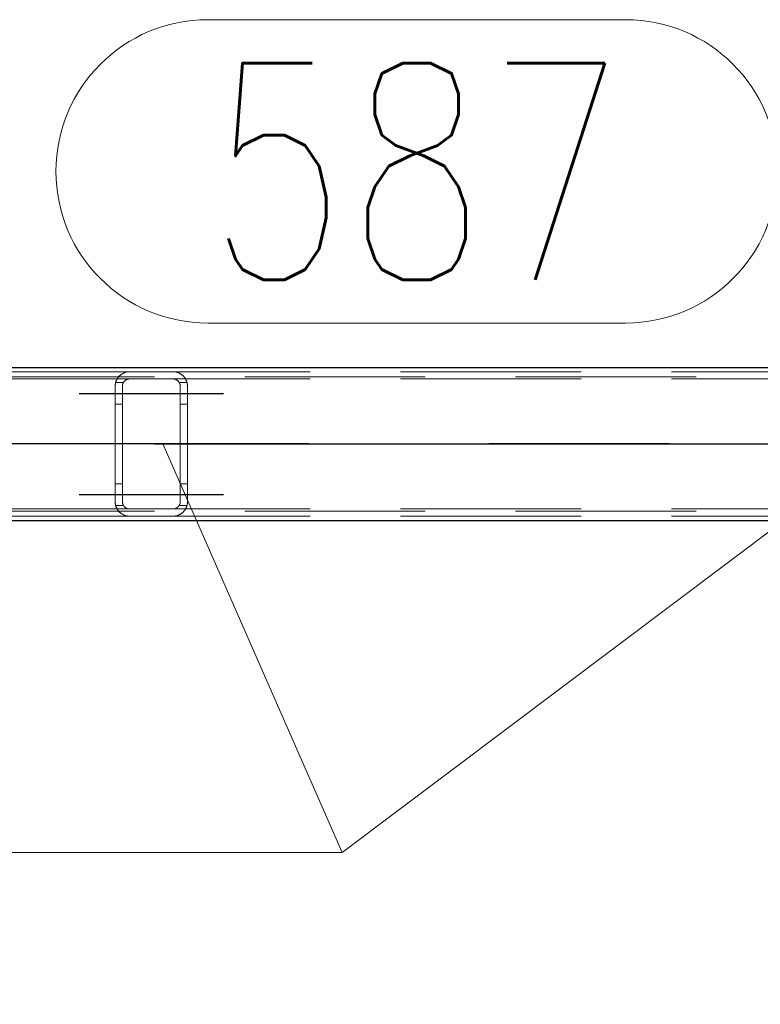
# Model space of a CAD drawing. Header units: millimetres. Extents: x -851 to 2, y 9346 to 10016.
# Tile 161 of 256: x -526 to -515, y 9385 to 9399. Entities that reach past the tile are written whole.
import ezdxf

# ---------------------------------------------------------------- set-up
doc = ezdxf.new("R2010")
doc.units = ezdxf.units.MM
doc.header["$LTSCALE"] = 10
doc.linetypes.add('HIDDEN', pattern=[0.375, 0.25, -0.125])
doc.linetypes.add('MITTE', pattern=[2, 1.25, -0.25, 0.25, -0.25])
for name, color, linetype, lineweight in [('PS_Hidden', 2, 'HIDDEN', 9), ('PS_Pos', 1, 'Continuous', 15), ('PS_Shape', 161, 'Continuous', 30), ('PS_SOLID', 7, 'Continuous', 30)]:
    doc.layers.add(name, color=color, linetype=linetype, lineweight=lineweight)
doc.layers.add('PS_Mid', color=5, linetype='MITTE')
doc.styles.add('simplex', font='simplex.shx', dxfattribs={"width": 0.75})

# ---------------------------------------------------------------- blocks, each defined once
blk = doc.blocks.new('*X1129')
at = {"layer": 'PS_Hidden', "color": 2, "linetype": 'HIDDEN'}
for p, q in [((-781.326, 9393.862), (-486.126, 9393.862)), ((-524.168, 9393.932), (-533.517, 9393.932)), ((-524.168, 9393.832), (-533.308, 9393.832)), ((-524.349, 9393.818), (-524.347, 9393.822)), ((-524.347, 9393.822), (-524.345, 9393.826)), ((-524.345, 9393.826), (-524.343, 9393.83)), ((-524.343, 9393.83), (-524.34, 9393.834)), ((-524.34, 9393.834), (-524.338, 9393.838)), ((-524.338, 9393.838), (-524.336, 9393.842)), ((-524.336, 9393.842), (-524.333, 9393.845)), ((-524.333, 9393.845), (-524.33, 9393.849)), ((-524.33, 9393.849), (-524.328, 9393.853)), ((-524.328, 9393.853), (-524.325, 9393.856)), ((-524.325, 9393.856), (-524.322, 9393.86)), ((-524.322, 9393.86), (-524.319, 9393.863)), ((-524.319, 9393.863), (-524.316, 9393.867)), ((-524.316, 9393.867), (-524.313, 9393.87)), ((-524.313, 9393.87), (-524.31, 9393.873)), ((-524.31, 9393.873), (-524.307, 9393.876)), ((-524.307, 9393.876), (-524.304, 9393.879)), ((-524.304, 9393.879), (-524.3, 9393.882)), ((-524.3, 9393.882), (-524.297, 9393.885)), ((-524.297, 9393.885), (-524.293, 9393.888)), ((-524.293, 9393.888), (-524.29, 9393.891)), ((-524.29, 9393.891), (-524.286, 9393.894)), ((-524.286, 9393.894), (-524.282, 9393.896)), ((-524.282, 9393.896), (-524.278, 9393.899)), ((-524.278, 9393.899), (-524.274, 9393.902)), ((-524.274, 9393.902), (-524.27, 9393.904)), ((-524.27, 9393.904), (-524.265, 9393.907)), ((-524.265, 9393.907), (-524.26, 9393.909)), ((-524.26, 9393.909), (-524.256, 9393.912)), ((-524.256, 9393.912), (-524.251, 9393.914)), ((-524.251, 9393.914), (-524.245, 9393.917)), ((-524.245, 9393.917), (-524.24, 9393.919)), ((-524.24, 9393.919), (-524.235, 9393.921)), ((-524.235, 9393.921), (-524.229, 9393.923)), ((-524.229, 9393.923), (-524.224, 9393.924)), ((-524.224, 9393.924), (-524.218, 9393.926)), ((-524.218, 9393.926), (-524.211, 9393.927)), ((-524.213, 9393.821), (-524.216, 9393.82)), ((-524.211, 9393.823), (-524.213, 9393.821)), ((-524.211, 9393.927), (-524.205, 9393.929)), ((-524.208, 9393.824), (-524.211, 9393.823)), ((-524.205, 9393.825), (-524.208, 9393.824)), ((-524.205, 9393.929), (-524.198, 9393.93)), ((-524.202, 9393.826), (-524.205, 9393.825)), ((-524.2, 9393.827), (-524.202, 9393.826)), ((-524.197, 9393.828), (-524.2, 9393.827)), ((-524.198, 9393.93), (-524.19, 9393.931)), ((-524.194, 9393.829), (-524.197, 9393.828)), ((-524.191, 9393.83), (-524.194, 9393.829)), ((-524.188, 9393.83), (-524.191, 9393.83)), ((-524.19, 9393.931), (-524.183, 9393.931)), ((-524.184, 9393.831), (-524.188, 9393.83)), ((-524.181, 9393.831), (-524.184, 9393.831)), ((-524.183, 9393.931), (-524.176, 9393.932)), ((-524.178, 9393.832), (-524.181, 9393.831)), ((-524.175, 9393.832), (-524.178, 9393.832)), ((-524.176, 9393.932), (-524.168, 9393.932)), ((-524.172, 9393.832), (-524.175, 9393.832)), ((-524.168, 9393.832), (-524.172, 9393.832)), ((-524.168, 9393.932), (-523.568, 9393.932)), ((-524.168, 9393.932), (-524.168, 9393.932)), ((-523.568, 9393.832), (-524.168, 9393.832)), ((-514.168, 9393.932), (-523.568, 9393.932)), ((-523.568, 9393.932), (-523.561, 9393.932)), ((-514.168, 9393.832), (-523.568, 9393.832)), ((-523.565, 9393.832), (-523.568, 9393.832)), ((-523.568, 9393.832), (-523.568, 9393.832)), ((-523.562, 9393.832), (-523.565, 9393.832)), ((-523.558, 9393.832), (-523.562, 9393.832)), ((-523.561, 9393.932), (-523.554, 9393.931)), ((-523.555, 9393.831), (-523.558, 9393.832)), ((-523.552, 9393.831), (-523.555, 9393.831)), ((-523.554, 9393.931), (-523.546, 9393.931)), ((-523.548, 9393.83), (-523.552, 9393.831)), ((-523.545, 9393.829), (-523.548, 9393.83)), ((-523.546, 9393.931), (-523.539, 9393.93)), ((-523.542, 9393.828), (-523.545, 9393.829)), ((-523.539, 9393.828), (-523.542, 9393.828)), ((-523.539, 9393.93), (-523.532, 9393.929)), ((-523.536, 9393.827), (-523.539, 9393.828)), ((-523.533, 9393.826), (-523.536, 9393.827)), ((-523.531, 9393.825), (-523.533, 9393.826)), ((-523.532, 9393.929), (-523.526, 9393.927)), ((-523.528, 9393.824), (-523.531, 9393.825)), ((-523.526, 9393.822), (-523.528, 9393.824)), ((-523.526, 9393.927), (-523.519, 9393.926)), ((-523.523, 9393.821), (-523.526, 9393.822)), ((-523.521, 9393.82), (-523.523, 9393.821)), ((-523.519, 9393.926), (-523.513, 9393.924)), ((-523.513, 9393.924), (-523.508, 9393.923)), ((-523.508, 9393.923), (-523.502, 9393.921)), ((-523.502, 9393.921), (-523.497, 9393.919)), ((-523.497, 9393.919), (-523.492, 9393.917)), ((-523.492, 9393.917), (-523.487, 9393.915)), ((-523.487, 9393.915), (-523.483, 9393.913)), ((-523.483, 9393.913), (-523.478, 9393.91)), ((-523.478, 9393.91), (-523.473, 9393.908)), ((-523.473, 9393.908), (-523.469, 9393.905)), ((-523.469, 9393.905), (-523.464, 9393.903)), ((-523.464, 9393.903), (-523.46, 9393.9)), ((-523.46, 9393.9), (-523.456, 9393.897)), ((-523.456, 9393.897), (-523.452, 9393.895)), ((-523.452, 9393.895), (-523.448, 9393.892)), ((-523.448, 9393.892), (-523.444, 9393.889)), ((-523.444, 9393.889), (-523.441, 9393.886)), ((-523.441, 9393.886), (-523.437, 9393.883)), ((-523.437, 9393.883), (-523.434, 9393.88)), ((-523.434, 9393.88), (-523.431, 9393.877)), ((-523.431, 9393.877), (-523.427, 9393.874)), ((-523.427, 9393.874), (-523.424, 9393.871)), ((-523.424, 9393.871), (-523.421, 9393.868)), ((-523.421, 9393.868), (-523.419, 9393.865)), ((-523.419, 9393.865), (-523.416, 9393.861)), ((-523.416, 9393.861), (-523.413, 9393.858)), ((-523.413, 9393.858), (-523.41, 9393.854)), ((-523.41, 9393.854), (-523.408, 9393.851)), ((-523.408, 9393.851), (-523.405, 9393.847)), ((-523.405, 9393.847), (-523.402, 9393.844)), ((-523.402, 9393.844), (-523.4, 9393.84)), ((-523.4, 9393.84), (-523.397, 9393.836)), ((-523.397, 9393.836), (-523.395, 9393.832)), ((-523.395, 9393.832), (-523.393, 9393.828)), ((-523.393, 9393.828), (-523.391, 9393.824)), ((-523.391, 9393.824), (-523.389, 9393.82)), ((-524.368, 9393.746), (-524.367, 9393.751)), ((-524.368, 9393.741), (-524.368, 9393.746)), ((-524.368, 9393.737), (-524.368, 9393.741)), ((-524.368, 9393.732), (-524.368, 9393.737)), ((-524.368, 9392.132), (-524.368, 9393.732)), ((-524.367, 9393.755), (-524.366, 9393.76)), ((-524.367, 9393.751), (-524.367, 9393.755)), ((-524.366, 9393.765), (-524.365, 9393.769)), ((-524.366, 9393.76), (-524.366, 9393.765)), ((-524.365, 9393.769), (-524.364, 9393.774)), ((-524.364, 9393.774), (-524.363, 9393.778)), ((-524.363, 9393.778), (-524.362, 9393.783)), ((-524.362, 9393.783), (-524.36, 9393.788)), ((-524.255, 9393.782), (-524.362, 9393.782)), ((-524.36, 9393.788), (-524.359, 9393.792)), ((-524.359, 9393.792), (-524.358, 9393.796)), ((-524.358, 9393.796), (-524.356, 9393.801)), ((-524.356, 9393.801), (-524.355, 9393.805)), ((-524.355, 9393.805), (-524.353, 9393.809)), ((-524.353, 9393.809), (-524.351, 9393.814)), ((-524.351, 9393.814), (-524.349, 9393.818)), ((-524.267, 9393.747), (-524.268, 9393.745)), ((-524.268, 9393.745), (-524.268, 9393.743)), ((-524.268, 9393.743), (-524.268, 9393.741)), ((-524.268, 9393.741), (-524.268, 9393.738)), ((-524.268, 9393.738), (-524.268, 9393.736)), ((-524.268, 9393.736), (-524.268, 9393.734)), ((-524.268, 9393.734), (-524.268, 9393.732)), ((-524.268, 9393.732), (-524.268, 9392.132)), ((-524.268, 9393.732), (-524.268, 9393.732)), ((-524.266, 9393.752), (-524.267, 9393.749)), ((-524.267, 9393.749), (-524.267, 9393.747)), ((-524.265, 9393.756), (-524.266, 9393.754)), ((-524.266, 9393.754), (-524.266, 9393.752)), ((-524.264, 9393.76), (-524.265, 9393.758)), ((-524.265, 9393.758), (-524.265, 9393.756)), ((-524.263, 9393.765), (-524.264, 9393.762)), ((-524.264, 9393.762), (-524.264, 9393.76)), ((-524.262, 9393.767), (-524.263, 9393.765)), ((-524.261, 9393.769), (-524.262, 9393.767)), ((-524.26, 9393.773), (-524.261, 9393.771)), ((-524.261, 9393.771), (-524.261, 9393.769)), ((-524.259, 9393.775), (-524.26, 9393.773)), ((-524.258, 9393.777), (-524.259, 9393.775)), ((-524.257, 9393.779), (-524.258, 9393.777)), ((-524.255, 9393.781), (-524.257, 9393.779)), ((-524.254, 9393.783), (-524.255, 9393.781)), ((-524.253, 9393.785), (-524.254, 9393.783)), ((-524.252, 9393.787), (-524.253, 9393.785)), ((-524.251, 9393.789), (-524.252, 9393.787)), ((-524.249, 9393.791), (-524.251, 9393.789)), ((-524.248, 9393.793), (-524.249, 9393.791)), ((-524.246, 9393.795), (-524.248, 9393.793)), ((-524.245, 9393.796), (-524.246, 9393.795)), ((-524.243, 9393.798), (-524.245, 9393.796)), ((-524.242, 9393.8), (-524.243, 9393.798)), ((-524.24, 9393.802), (-524.242, 9393.8)), ((-524.238, 9393.803), (-524.24, 9393.802)), ((-524.237, 9393.805), (-524.238, 9393.803)), ((-524.235, 9393.807), (-524.237, 9393.805)), ((-524.233, 9393.808), (-524.235, 9393.807)), ((-524.231, 9393.81), (-524.233, 9393.808)), ((-524.229, 9393.811), (-524.231, 9393.81)), ((-524.227, 9393.813), (-524.229, 9393.811)), ((-524.225, 9393.814), (-524.227, 9393.813)), ((-524.223, 9393.816), (-524.225, 9393.814)), ((-524.221, 9393.817), (-524.223, 9393.816)), ((-524.218, 9393.819), (-524.221, 9393.817)), ((-524.216, 9393.82), (-524.218, 9393.819)), ((-523.518, 9393.818), (-523.521, 9393.82)), ((-523.516, 9393.817), (-523.518, 9393.818)), ((-523.514, 9393.816), (-523.516, 9393.817)), ((-523.511, 9393.814), (-523.514, 9393.816)), ((-523.509, 9393.813), (-523.511, 9393.814)), ((-523.507, 9393.811), (-523.509, 9393.813)), ((-523.505, 9393.809), (-523.507, 9393.811)), ((-523.503, 9393.808), (-523.505, 9393.809)), ((-523.501, 9393.806), (-523.503, 9393.808)), ((-523.5, 9393.805), (-523.501, 9393.806)), ((-523.498, 9393.803), (-523.5, 9393.805)), ((-523.496, 9393.801), (-523.498, 9393.803)), ((-523.495, 9393.8), (-523.496, 9393.801)), ((-523.493, 9393.798), (-523.495, 9393.8)), ((-523.492, 9393.796), (-523.493, 9393.798)), ((-523.49, 9393.794), (-523.492, 9393.796)), ((-523.489, 9393.793), (-523.49, 9393.794)), ((-523.488, 9393.791), (-523.489, 9393.793)), ((-523.486, 9393.789), (-523.488, 9393.791)), ((-523.485, 9393.787), (-523.486, 9393.789)), ((-523.484, 9393.785), (-523.485, 9393.787)), ((-523.483, 9393.783), (-523.484, 9393.785)), ((-523.482, 9393.781), (-523.483, 9393.783)), ((-523.375, 9393.782), (-523.482, 9393.782)), ((-523.48, 9393.779), (-523.482, 9393.781)), ((-523.479, 9393.777), (-523.48, 9393.779)), ((-523.478, 9393.775), (-523.479, 9393.777)), ((-523.477, 9393.773), (-523.478, 9393.775)), ((-523.477, 9393.771), (-523.477, 9393.773)), ((-523.476, 9393.769), (-523.477, 9393.771)), ((-523.475, 9393.767), (-523.476, 9393.769)), ((-523.474, 9393.765), (-523.475, 9393.767)), ((-523.473, 9393.763), (-523.474, 9393.765)), ((-523.473, 9393.76), (-523.473, 9393.763)), ((-523.472, 9393.758), (-523.473, 9393.76)), ((-523.471, 9393.756), (-523.472, 9393.758)), ((-523.471, 9393.754), (-523.471, 9393.756)), ((-523.47, 9393.752), (-523.471, 9393.754)), ((-523.47, 9393.75), (-523.47, 9393.752)), ((-523.47, 9393.747), (-523.47, 9393.75)), ((-523.469, 9393.745), (-523.47, 9393.747)), ((-523.469, 9393.743), (-523.469, 9393.745)), ((-523.469, 9393.741), (-523.469, 9393.743)), ((-523.469, 9393.739), (-523.469, 9393.741)), ((-523.468, 9393.736), (-523.469, 9393.739)), ((-523.468, 9393.734), (-523.468, 9393.736)), ((-523.468, 9393.732), (-523.468, 9393.734)), ((-523.468, 9392.132), (-523.468, 9393.732)), ((-523.389, 9393.82), (-523.387, 9393.816)), ((-523.387, 9393.816), (-523.385, 9393.811)), ((-523.385, 9393.811), (-523.383, 9393.807)), ((-523.383, 9393.807), (-523.381, 9393.803)), ((-523.381, 9393.803), (-523.38, 9393.798)), ((-523.38, 9393.798), (-523.378, 9393.794)), ((-523.378, 9393.794), (-523.377, 9393.789)), ((-523.377, 9393.789), (-523.375, 9393.784)), ((-523.375, 9393.784), (-523.374, 9393.78)), ((-523.374, 9393.78), (-523.373, 9393.775)), ((-523.373, 9393.775), (-523.372, 9393.77)), ((-523.372, 9393.77), (-523.371, 9393.766)), ((-523.371, 9393.766), (-523.371, 9393.761)), ((-523.371, 9393.761), (-523.37, 9393.756)), ((-523.37, 9393.756), (-523.369, 9393.751)), ((-523.369, 9393.751), (-523.369, 9393.747)), ((-523.369, 9393.747), (-523.369, 9393.742)), ((-523.369, 9393.742), (-523.368, 9393.737)), ((-523.368, 9393.737), (-523.368, 9393.732)), ((-523.368, 9393.732), (-523.368, 9393.732)), ((-523.368, 9393.732), (-523.368, 9392.132)), ((-524.268, 9393.482), (-524.368, 9393.482)), ((-523.368, 9393.482), (-523.468, 9393.482)), ((-524.268, 9392.382), (-524.368, 9392.382)), ((-523.368, 9392.382), (-523.468, 9392.382)), ((-524.368, 9392.127), (-524.368, 9392.132)), ((-524.368, 9392.132), (-524.368, 9392.132)), ((-524.368, 9392.123), (-524.368, 9392.127)), ((-524.368, 9392.118), (-524.368, 9392.123)), ((-524.367, 9392.113), (-524.368, 9392.118)), ((-524.367, 9392.109), (-524.367, 9392.113)), ((-524.366, 9392.104), (-524.367, 9392.109)), ((-524.366, 9392.099), (-524.366, 9392.104)), ((-524.365, 9392.095), (-524.366, 9392.099)), ((-524.364, 9392.09), (-524.365, 9392.095)), ((-524.363, 9392.086), (-524.364, 9392.09)), ((-524.362, 9392.081), (-524.363, 9392.086)), ((-524.255, 9392.082), (-524.362, 9392.082)), ((-524.36, 9392.077), (-524.362, 9392.081)), ((-524.359, 9392.072), (-524.36, 9392.077)), ((-524.358, 9392.068), (-524.359, 9392.072)), ((-524.356, 9392.063), (-524.358, 9392.068)), ((-524.355, 9392.059), (-524.356, 9392.063)), ((-524.353, 9392.055), (-524.355, 9392.059)), ((-524.351, 9392.05), (-524.353, 9392.055)), ((-524.349, 9392.046), (-524.351, 9392.05)), ((-524.268, 9392.132), (-524.268, 9392.13)), ((-524.268, 9392.13), (-524.268, 9392.128)), ((-524.268, 9392.128), (-524.268, 9392.126)), ((-524.268, 9392.126), (-524.268, 9392.123)), ((-524.268, 9392.123), (-524.268, 9392.121)), ((-524.268, 9392.121), (-524.268, 9392.119)), ((-524.268, 9392.119), (-524.267, 9392.117)), ((-524.267, 9392.117), (-524.267, 9392.115)), ((-524.267, 9392.115), (-524.266, 9392.113)), ((-524.266, 9392.113), (-524.266, 9392.11)), ((-524.266, 9392.11), (-524.265, 9392.108)), ((-524.265, 9392.108), (-524.265, 9392.106)), ((-524.265, 9392.106), (-524.264, 9392.104)), ((-524.264, 9392.104), (-524.264, 9392.102)), ((-524.264, 9392.102), (-524.263, 9392.1)), ((-524.263, 9392.1), (-524.262, 9392.097)), ((-524.262, 9392.097), (-524.261, 9392.095)), ((-524.261, 9392.095), (-524.261, 9392.093)), ((-524.261, 9392.093), (-524.26, 9392.091)), ((-524.26, 9392.091), (-524.259, 9392.089)), ((-524.259, 9392.089), (-524.258, 9392.087)), ((-524.258, 9392.087), (-524.257, 9392.085)), ((-524.257, 9392.085), (-524.255, 9392.083)), ((-524.255, 9392.083), (-524.254, 9392.081)), ((-524.254, 9392.081), (-524.253, 9392.079)), ((-524.253, 9392.079), (-524.252, 9392.077)), ((-524.252, 9392.077), (-524.251, 9392.075)), ((-524.251, 9392.075), (-524.249, 9392.073)), ((-524.249, 9392.073), (-524.248, 9392.071)), ((-524.248, 9392.071), (-524.246, 9392.069)), ((-524.246, 9392.069), (-524.245, 9392.068)), ((-524.245, 9392.068), (-524.243, 9392.066)), ((-524.243, 9392.066), (-524.242, 9392.064)), ((-524.242, 9392.064), (-524.24, 9392.062)), ((-524.24, 9392.062), (-524.238, 9392.061)), ((-524.238, 9392.061), (-524.237, 9392.059)), ((-524.237, 9392.059), (-524.235, 9392.057)), ((-524.235, 9392.057), (-524.233, 9392.056)), ((-524.233, 9392.056), (-524.231, 9392.054)), ((-524.231, 9392.054), (-524.229, 9392.053)), ((-524.229, 9392.053), (-524.227, 9392.051)), ((-524.227, 9392.051), (-524.225, 9392.05)), ((-524.225, 9392.05), (-524.223, 9392.048)), ((-523.516, 9392.047), (-523.514, 9392.049)), ((-523.514, 9392.049), (-523.511, 9392.05)), ((-523.511, 9392.05), (-523.509, 9392.052)), ((-523.509, 9392.052), (-523.507, 9392.053)), ((-523.507, 9392.053), (-523.505, 9392.055)), ((-523.505, 9392.055), (-523.503, 9392.056)), ((-523.503, 9392.056), (-523.501, 9392.058)), ((-523.501, 9392.058), (-523.5, 9392.06)), ((-523.5, 9392.06), (-523.498, 9392.061)), ((-523.498, 9392.061), (-523.496, 9392.063)), ((-523.496, 9392.063), (-523.495, 9392.064)), ((-523.495, 9392.064), (-523.493, 9392.066)), ((-523.493, 9392.066), (-523.492, 9392.068)), ((-523.492, 9392.068), (-523.49, 9392.07)), ((-523.49, 9392.07), (-523.489, 9392.071)), ((-523.489, 9392.071), (-523.488, 9392.073)), ((-523.488, 9392.073), (-523.486, 9392.075)), ((-523.486, 9392.075), (-523.485, 9392.077)), ((-523.485, 9392.077), (-523.484, 9392.079)), ((-523.484, 9392.079), (-523.483, 9392.081)), ((-523.483, 9392.081), (-523.482, 9392.083)), ((-523.482, 9392.083), (-523.48, 9392.085)), ((-523.375, 9392.082), (-523.482, 9392.082)), ((-523.48, 9392.085), (-523.479, 9392.087)), ((-523.479, 9392.087), (-523.478, 9392.089)), ((-523.478, 9392.089), (-523.477, 9392.091)), ((-523.477, 9392.093), (-523.476, 9392.095)), ((-523.477, 9392.091), (-523.477, 9392.093)), ((-523.476, 9392.095), (-523.475, 9392.097)), ((-523.475, 9392.097), (-523.474, 9392.099)), ((-523.474, 9392.099), (-523.473, 9392.102)), ((-523.473, 9392.104), (-523.472, 9392.106)), ((-523.473, 9392.102), (-523.473, 9392.104)), ((-523.472, 9392.106), (-523.471, 9392.108)), ((-523.471, 9392.11), (-523.47, 9392.112)), ((-523.471, 9392.108), (-523.471, 9392.11)), ((-523.47, 9392.117), (-523.469, 9392.119)), ((-523.47, 9392.115), (-523.47, 9392.117)), ((-523.47, 9392.112), (-523.47, 9392.115)), ((-523.469, 9392.126), (-523.468, 9392.128)), ((-523.469, 9392.123), (-523.469, 9392.126)), ((-523.469, 9392.121), (-523.469, 9392.123)), ((-523.469, 9392.119), (-523.469, 9392.121)), ((-523.468, 9392.13), (-523.468, 9392.132)), ((-523.468, 9392.132), (-523.468, 9392.132)), ((-523.468, 9392.128), (-523.468, 9392.13)), ((-523.387, 9392.049), (-523.389, 9392.044)), ((-523.385, 9392.053), (-523.387, 9392.049)), ((-523.383, 9392.057), (-523.385, 9392.053)), ((-523.381, 9392.062), (-523.383, 9392.057)), ((-523.38, 9392.066), (-523.381, 9392.062)), ((-523.378, 9392.07), (-523.38, 9392.066)), ((-523.377, 9392.075), (-523.378, 9392.07)), ((-523.375, 9392.08), (-523.377, 9392.075)), ((-523.374, 9392.084), (-523.375, 9392.08)), ((-523.373, 9392.089), (-523.374, 9392.084)), ((-523.372, 9392.094), (-523.373, 9392.089)), ((-523.371, 9392.098), (-523.372, 9392.094)), ((-523.37, 9392.108), (-523.371, 9392.103)), ((-523.371, 9392.103), (-523.371, 9392.098)), ((-523.369, 9392.113), (-523.37, 9392.108)), ((-523.368, 9392.127), (-523.369, 9392.122)), ((-523.369, 9392.122), (-523.369, 9392.118)), ((-523.369, 9392.118), (-523.369, 9392.113)), ((-523.368, 9392.132), (-523.368, 9392.127)), ((-781.326, 9392.002), (-486.126, 9392.002)), ((-524.168, 9391.932), (-533.517, 9391.932)), ((-524.168, 9392.032), (-533.308, 9392.032)), ((-524.347, 9392.042), (-524.349, 9392.046)), ((-524.345, 9392.038), (-524.347, 9392.042)), ((-524.343, 9392.034), (-524.345, 9392.038)), ((-524.34, 9392.03), (-524.343, 9392.034)), ((-524.338, 9392.026), (-524.34, 9392.03)), ((-524.336, 9392.022), (-524.338, 9392.026)), ((-524.333, 9392.019), (-524.336, 9392.022)), ((-524.33, 9392.015), (-524.333, 9392.019)), ((-524.328, 9392.011), (-524.33, 9392.015)), ((-524.325, 9392.008), (-524.328, 9392.011)), ((-524.322, 9392.004), (-524.325, 9392.008)), ((-524.319, 9392.001), (-524.322, 9392.004)), ((-524.316, 9391.997), (-524.319, 9392.001)), ((-524.313, 9391.994), (-524.316, 9391.997)), ((-524.31, 9391.991), (-524.313, 9391.994)), ((-524.307, 9391.988), (-524.31, 9391.991)), ((-524.304, 9391.985), (-524.307, 9391.988)), ((-524.3, 9391.982), (-524.304, 9391.985)), ((-524.297, 9391.979), (-524.3, 9391.982)), ((-524.293, 9391.976), (-524.297, 9391.979)), ((-524.29, 9391.973), (-524.293, 9391.976)), ((-524.286, 9391.97), (-524.29, 9391.973)), ((-524.282, 9391.968), (-524.286, 9391.97)), ((-524.278, 9391.965), (-524.282, 9391.968)), ((-524.274, 9391.962), (-524.278, 9391.965)), ((-524.27, 9391.96), (-524.274, 9391.962)), ((-524.265, 9391.957), (-524.27, 9391.96)), ((-524.26, 9391.955), (-524.265, 9391.957)), ((-524.256, 9391.952), (-524.26, 9391.955)), ((-524.251, 9391.95), (-524.256, 9391.952)), ((-524.245, 9391.948), (-524.251, 9391.95)), ((-524.24, 9391.945), (-524.245, 9391.948)), ((-524.235, 9391.943), (-524.24, 9391.945)), ((-524.229, 9391.942), (-524.235, 9391.943)), ((-524.224, 9391.94), (-524.229, 9391.942)), ((-524.218, 9391.938), (-524.224, 9391.94)), ((-524.223, 9392.048), (-524.221, 9392.047)), ((-524.221, 9392.047), (-524.218, 9392.045)), ((-524.218, 9392.045), (-524.216, 9392.044)), ((-524.211, 9391.937), (-524.218, 9391.938)), ((-524.216, 9392.044), (-524.213, 9392.043)), ((-524.213, 9392.043), (-524.211, 9392.041)), ((-524.211, 9392.041), (-524.208, 9392.04)), ((-524.205, 9391.935), (-524.211, 9391.937)), ((-524.208, 9392.04), (-524.205, 9392.039)), ((-524.205, 9392.039), (-524.202, 9392.038)), ((-524.198, 9391.934), (-524.205, 9391.935)), ((-524.202, 9392.038), (-524.2, 9392.037)), ((-524.2, 9392.037), (-524.197, 9392.036)), ((-524.19, 9391.933), (-524.198, 9391.934)), ((-524.197, 9392.036), (-524.194, 9392.035)), ((-524.194, 9392.035), (-524.191, 9392.035)), ((-524.191, 9392.035), (-524.188, 9392.034)), ((-524.183, 9391.933), (-524.19, 9391.933)), ((-524.188, 9392.034), (-524.184, 9392.033)), ((-524.184, 9392.033), (-524.181, 9392.033)), ((-524.176, 9391.932), (-524.183, 9391.933)), ((-524.181, 9392.033), (-524.178, 9392.033)), ((-524.178, 9392.033), (-524.175, 9392.032)), ((-524.168, 9391.932), (-524.176, 9391.932)), ((-524.175, 9392.032), (-524.172, 9392.032)), ((-524.172, 9392.032), (-524.168, 9392.032)), ((-524.168, 9392.032), (-523.568, 9392.032)), ((-524.168, 9392.032), (-524.168, 9392.032)), ((-523.568, 9391.932), (-524.168, 9391.932)), ((-514.168, 9392.032), (-523.568, 9392.032)), ((-523.568, 9392.032), (-523.565, 9392.032)), ((-514.168, 9391.932), (-523.568, 9391.932)), ((-523.561, 9391.932), (-523.568, 9391.932)), ((-523.568, 9391.932), (-523.568, 9391.932)), ((-523.565, 9392.032), (-523.562, 9392.032)), ((-523.562, 9392.032), (-523.558, 9392.033)), ((-523.554, 9391.933), (-523.561, 9391.932)), ((-523.558, 9392.033), (-523.555, 9392.033)), ((-523.555, 9392.033), (-523.552, 9392.033)), ((-523.546, 9391.933), (-523.554, 9391.933)), ((-523.552, 9392.033), (-523.548, 9392.034)), ((-523.548, 9392.034), (-523.545, 9392.035)), ((-523.539, 9391.934), (-523.546, 9391.933)), ((-523.545, 9392.035), (-523.542, 9392.036)), ((-523.542, 9392.036), (-523.539, 9392.036)), ((-523.539, 9392.036), (-523.536, 9392.037)), ((-523.532, 9391.935), (-523.539, 9391.934)), ((-523.536, 9392.037), (-523.533, 9392.038)), ((-523.533, 9392.038), (-523.531, 9392.039)), ((-523.526, 9391.937), (-523.532, 9391.935)), ((-523.531, 9392.039), (-523.528, 9392.041)), ((-523.528, 9392.041), (-523.526, 9392.042)), ((-523.526, 9392.042), (-523.523, 9392.043)), ((-523.519, 9391.938), (-523.526, 9391.937)), ((-523.523, 9392.043), (-523.521, 9392.044)), ((-523.521, 9392.044), (-523.518, 9392.046)), ((-523.513, 9391.94), (-523.519, 9391.938)), ((-523.518, 9392.046), (-523.516, 9392.047)), ((-523.508, 9391.941), (-523.513, 9391.94)), ((-523.502, 9391.943), (-523.508, 9391.941)), ((-523.497, 9391.945), (-523.502, 9391.943)), ((-523.492, 9391.947), (-523.497, 9391.945)), ((-523.487, 9391.949), (-523.492, 9391.947)), ((-523.483, 9391.951), (-523.487, 9391.949)), ((-523.478, 9391.954), (-523.483, 9391.951)), ((-523.473, 9391.956), (-523.478, 9391.954)), ((-523.469, 9391.959), (-523.473, 9391.956)), ((-523.464, 9391.961), (-523.469, 9391.959)), ((-523.46, 9391.964), (-523.464, 9391.961)), ((-523.456, 9391.967), (-523.46, 9391.964)), ((-523.452, 9391.969), (-523.456, 9391.967)), ((-523.448, 9391.972), (-523.452, 9391.969)), ((-523.444, 9391.975), (-523.448, 9391.972)), ((-523.441, 9391.978), (-523.444, 9391.975)), ((-523.437, 9391.981), (-523.441, 9391.978)), ((-523.434, 9391.984), (-523.437, 9391.981)), ((-523.431, 9391.987), (-523.434, 9391.984)), ((-523.427, 9391.99), (-523.431, 9391.987)), ((-523.424, 9391.993), (-523.427, 9391.99)), ((-523.421, 9391.996), (-523.424, 9391.993)), ((-523.419, 9392), (-523.421, 9391.996)), ((-523.416, 9392.003), (-523.419, 9392)), ((-523.413, 9392.006), (-523.416, 9392.003)), ((-523.41, 9392.01), (-523.413, 9392.006)), ((-523.408, 9392.013), (-523.41, 9392.01)), ((-523.405, 9392.017), (-523.408, 9392.013)), ((-523.402, 9392.021), (-523.405, 9392.017)), ((-523.4, 9392.024), (-523.402, 9392.021)), ((-523.397, 9392.028), (-523.4, 9392.024)), ((-523.395, 9392.032), (-523.397, 9392.028)), ((-523.393, 9392.036), (-523.395, 9392.032)), ((-523.391, 9392.04), (-523.393, 9392.036)), ((-523.389, 9392.044), (-523.391, 9392.04))]:
    blk.add_line(p, q, dxfattribs=at)
at = {"layer": 'PS_Mid', "color": 5, "linetype": 'MITTE'}
for p, q in [((-524.868, 9393.632), (-523.768, 9393.632)), ((-524.868, 9393.632), (-523.768, 9393.632)), ((-523.968, 9393.632), (-522.868, 9393.632)), ((-523.968, 9393.632), (-522.868, 9393.632)), ((-783.822, 9392.932), (-483.63, 9392.932)), ((-481.695, 9392.932), (-536.042, 9392.932)), ((-523.868, 9392.932), (-523.868, 9392.932)), ((-524.868, 9392.232), (-523.768, 9392.232)), ((-524.868, 9392.232), (-523.768, 9392.232)), ((-523.968, 9392.232), (-522.868, 9392.232)), ((-523.968, 9392.232), (-522.868, 9392.232))]:
    blk.add_line(p, q, dxfattribs=at)
at = {"layer": 'PS_SOLID', "color": 7, "linetype": 'Continuous'}
for p, q in [((-781.326, 9393.992), (-486.126, 9393.992)), ((-781.326, 9391.872), (-486.126, 9391.872))]:
    blk.add_line(p, q, dxfattribs=at)
blk = doc.blocks.new('*X1142')
at = {"color": 1}
for p, q in [((-523.088, 9398.806), (-517.303, 9398.806)), ((-515.203, 9396.706), (-510.203, 9396.706)), ((-508.872, 9392.932), (-510.203, 9396.706)), ((-523.088, 9394.606), (-517.303, 9394.606))]:
    blk.add_line(p, q, dxfattribs=at)
for centre, start, end in [((-523.088, 9396.706), 90, 270), ((-517.303, 9396.706), 270, 90)]:
    blk.add_arc(centre, 2.1, start, end, dxfattribs=at)
at = {"color": 30, "style": 'simplex', "width": 0.75}
blk.add_text('587', height=3, dxfattribs=at).set_placement((-523.088, 9395.206))
blk = doc.blocks.new('*X1406')
at = {"color": 1}
for p, q in [((-513.707, 9392.932), (-521.228, 9387.274)), ((-533.15, 9389.374), (-528.328, 9389.374)), ((-526.228, 9387.274), (-521.228, 9387.274)), ((-533.15, 9385.174), (-528.328, 9385.174))]:
    blk.add_line(p, q, dxfattribs=at)
for centre, start, end in [((-533.15, 9387.274), 90, 270), ((-528.328, 9387.274), 270, 90)]:
    blk.add_arc(centre, 2.1, start, end, dxfattribs=at)
at = {"color": 30, "style": 'simplex', "width": 0.75}
blk.add_text('591', height=3, dxfattribs=at).set_placement((-533.15, 9385.774))
blk = doc.blocks.new('*X1407')
at = {"color": 1}
for p, q in [((-523.707, 9392.932), (-521.228, 9387.274)), ((-533.15, 9389.374), (-528.328, 9389.374)), ((-526.228, 9387.274), (-521.228, 9387.274)), ((-533.15, 9385.174), (-528.328, 9385.174))]:
    blk.add_line(p, q, dxfattribs=at)
for centre, start, end in [((-533.15, 9387.274), 90, 270), ((-528.328, 9387.274), 270, 90)]:
    blk.add_arc(centre, 2.1, start, end, dxfattribs=at)
at = {"color": 30, "style": 'simplex', "width": 0.75}
blk.add_text('591', height=3, dxfattribs=at).set_placement((-533.15, 9385.774))

msp = doc.modelspace()

# ---------------------------------------------------------------- block references
at = {"layer": 'PS_Pos'}
for name in ['*X1142', '*X1406', '*X1407']:
    msp.add_blockref(name, (0, 0), dxfattribs=at)
at = {"layer": 'PS_Shape', "color": 31}
msp.add_blockref('*X1129', (0, 0), dxfattribs=at)

doc.saveas('drawing.dxf')
